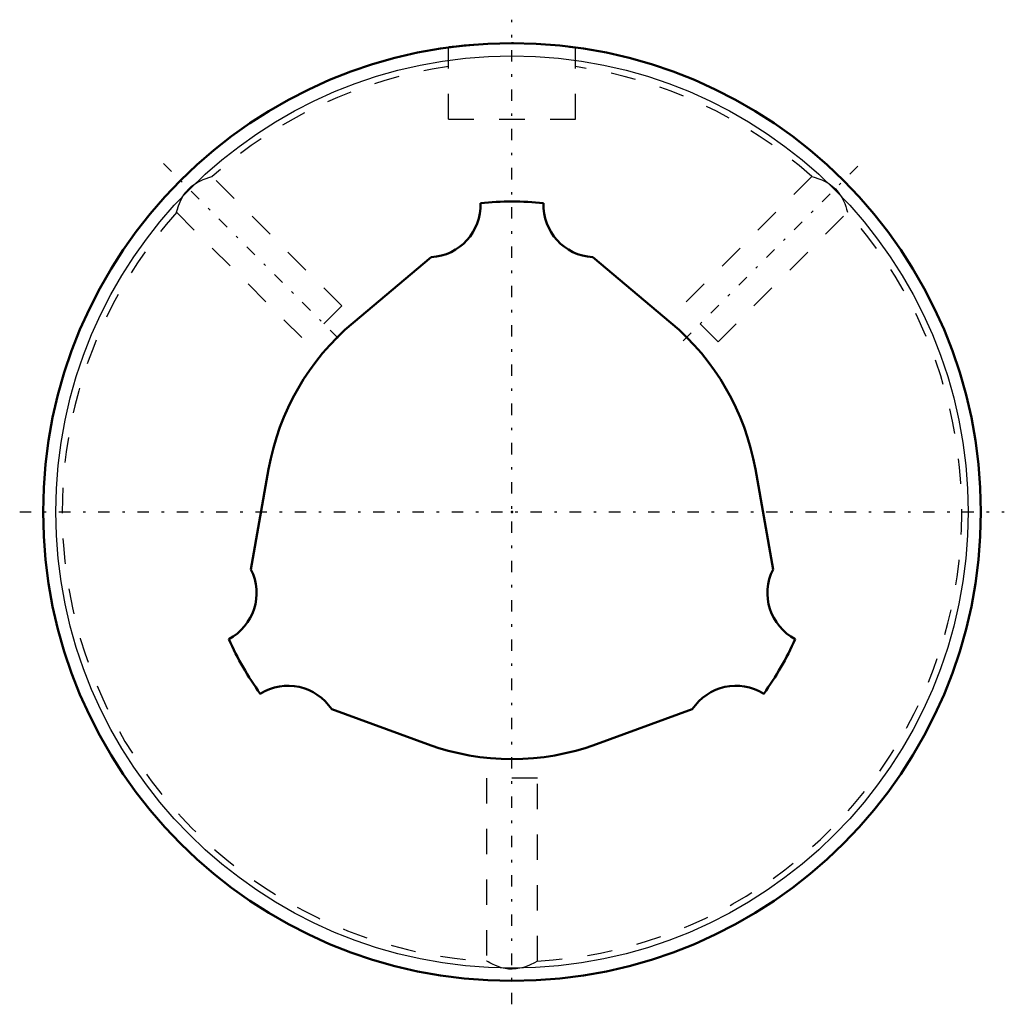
# Model space of a CAD drawing. Header units: millimetres. Extents: x -19.4 to 19.4, y -19.4 to 19.4.
import ezdxf

# ---------------------------------------------------------------- set-up
doc = ezdxf.new("R2010")
doc.units = ezdxf.units.MM
doc.linetypes.add('Center', pattern=[1.5, 0.45, -0.5, 0.05, -0.5])
doc.linetypes.add('Dashed', pattern=[2, 1, -1])
for name, color, linetype, lineweight in [('2d ConnectionPoints', 7, 'Continuous', 50), ('AM_0', 7, 'Continuous', 50), ('AM_4', 3, 'Continuous', 25), ('AM_7', 7, 'Center', 25), ('AM_9', 6, 'Dashed', 25)]:
    doc.layers.add(name, color=color, linetype=linetype, lineweight=lineweight)

# ---------------------------------------------------------------- blocks, each defined once
blk = doc.blocks.new('1_LBS251240_Spline_Shaft_0_in_LBS25_240L_60900__2')
at = {"layer": 'AM_0'}
for p, q in [((-3.185, 10.055), (-6.267, 7.469)), ((6.267, 7.469), (3.185, 10.055)), ((-9.602, 1.693), (-10.301, -2.269)), ((10.301, -2.269), (9.602, 1.693)), ((-7.115, -7.786), (-3.335, -9.162)), ((3.335, -9.162), (7.115, -7.786))]:
    blk.add_line(p, q, dxfattribs=at)
for centre, radius, start, end in [((-3.3, 12.112), 2.06, 273.2014, 2.0897), ((0, 0), 12.25, 84.1827, 95.8173), ((3.3, 12.112), 2.06, 177.9103, 266.7986), ((0, 0), 9.75, 130, 170), ((0, 0), 9.75, 10, 50), ((-12.139, -3.198), 2.06, 297.9103, 26.7986), ((12.139, -3.198), 2.06, 153.2014, 242.0897), ((0, 0), 12.25, 204.1827, 215.8173), ((0, 0), 12.25, 324.1827, 335.8173), ((-8.839, -8.914), 2.06, 33.2014, 122.0897), ((8.839, -8.914), 2.06, 57.9103, 146.7986), ((0, 0), 9.75, 250, 290)]:
    blk.add_arc(centre, radius, start, end, dxfattribs=at)
blk = doc.blocks.new('2_LBS25_Nut_0_in_LBS25_240L_60900__2')
at = {"layer": 'AM_0'}
for p, q in [((-0.026, 18.5), (0.062, 18.5)), ((2.271, 18.36), (2.5, 18.33))]:
    blk.add_line(p, q, dxfattribs=at)
blk.add_lwpolyline([(-2.5, 18.33), (-2.465, 18.335), (-2.361, 18.349), (-2.19, 18.37), (-1.959, 18.396), (-1.67, 18.424), (-1.503, 18.439)], dxfattribs=at)
blk.add_circle((0, 0), 18.5, dxfattribs=at)
at = {"layer": 'AM_4'}
blk.add_circle((0, 0), 18, dxfattribs=at)
at = {"layer": 'AM_7'}
for p, q in [((0, -19.425), (0, 19.425)), ((-13.753, 13.753), (-6.753, 6.753)), ((6.753, 6.753), (13.753, 13.753)), ((-19.425, 0), (19.425, 0))]:
    blk.add_line(p, q, dxfattribs=at)
at = {"layer": 'AM_9'}
for p, q in [((-2.5, 15.5), (-2.5, 18.33)), ((2.5, 15.5), (2.5, 18.33)), ((-2.5, 15.5), (2.5, 15.5)), ((-6.718, 8.132), (-11.824, 13.238)), ((11.825, 13.239), (6.718, 8.132)), ((-13.243, 11.829), (-8.132, 6.718)), ((-13.192, 11.985), (-13.203, 11.952)), ((8.132, 6.718), (13.243, 11.829)), ((13.22, 11.891), (13.214, 11.912)), ((-6.718, 8.132), (-8.132, 6.718)), ((8.132, 6.718), (6.718, 8.132)), ((1, -10.5), (-1, -10.5)), ((-1, -10.5), (-1, -17.722)), ((1, -17.729), (1, -10.5)), ((0.675, -17.889), (0.688, -17.883))]:
    blk.add_line(p, q, dxfattribs=at)
for points in [[(-13.238, 11.824), (-13.236, 11.832), (-13.213, 11.916), (-13.16, 12.083), (-13.054, 12.334), (-12.974, 12.478), (-12.87, 12.626), (-12.767, 12.744), (-12.646, 12.854), (-12.424, 13.006), (-12.19, 13.119), (-12.07, 13.164), (-11.966, 13.198), (-11.887, 13.221), (-11.838, 13.235), (-11.824, 13.238)], [(11.824, 13.238), (11.837, 13.235), (11.929, 13.21), (12.103, 13.152), (12.225, 13.104), (12.361, 13.04), (12.474, 12.976)], [(12.474, 12.976), (12.505, 12.957), (12.652, 12.849), (12.766, 12.745), (12.871, 12.625), (13.018, 12.403), (13.128, 12.167), (13.172, 12.049), (13.204, 11.948), (13.225, 11.876), (13.236, 11.833), (13.238, 11.824)], [(1, -17.722), (0.984, -17.731), (0.894, -17.782), (0.721, -17.868), (0.596, -17.921), (0.45, -17.971), (0.164, -18.03), (0.013, -18.039), (-0.144, -18.032), (-0.408, -17.983), (-0.654, -17.897), (-0.771, -17.845), (-0.869, -17.795), (-0.942, -17.755), (-0.987, -17.729), (-1, -17.722), (-1, -17.722)]]:
    blk.add_lwpolyline(points, dxfattribs=at)
for start, end in [(98.0945, 131.7707), (48.2268, 81.9035), (138.1915, 266.7712), (273.1905, 41.8089)]:
    blk.add_arc((0, 0), 17.75, start, end, dxfattribs=at)

msp = doc.modelspace()

# ---------------------------------------------------------------- linework, layer by layer
at = {"layer": '2d ConnectionPoints'}
msp.add_point((0, 0), dxfattribs=at)
msp.add_point((0, 0), dxfattribs=at)
msp.add_point((0, 0), dxfattribs=at)

# ---------------------------------------------------------------- block references
for name in ['2_LBS25_Nut_0_in_LBS25_240L_60900__2', '1_LBS251240_Spline_Shaft_0_in_LBS25_240L_60900__2']:
    msp.add_blockref(name, (0, 0))

doc.saveas('drawing.dxf')
